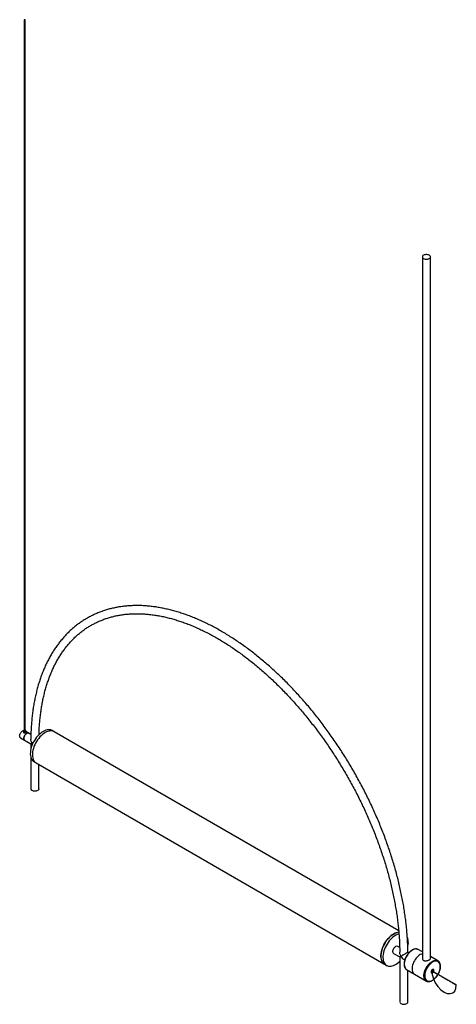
# Paper-space layout '_Isométrica' of a CAD drawing. Header units: millimetres. Extents: x -344 to 409, y -269 to 1427.
import ezdxf

# ---------------------------------------------------------------- set-up
doc = ezdxf.new("R2010")
doc.units = ezdxf.units.MM
doc.linetypes.add('CENTERX2', pattern=[20.32, 12.7, -2.54, 2.54, -2.54])

psp = doc.layouts.new('_Isométrica')

# ---------------------------------------------------------------- linework, layer by layer
at = {"color": 7, "linetype": 'Continuous', "lineweight": 25}
for p, q in [((-336.9, 1426.9), (-336.9, 202.1)), ((-334.9, 202.1), (-334.9, 1426.9)), ((350.1, 1018.7), (350.1, -190.3)), ((364.1, -190.3), (364.1, 1018.7)), ((-342.9, 189.9), (-325.2, 179.7)), ((-337.9, 202.1), (-337.9, 199.5)), ((-333.9, 199.5), (-333.9, 202.1)), ((-325, 195.7), (-333.9, 200.8)), ((-285, 200.3), (-288.6, 202.4)), ((309.3, -142.9), (-285.1, 200.2)), ((-323.1, 180.8), (-325.2, 179.7)), ((-325.2, 179.7), (-325.2, 170)), ((-325.2, 156.6), (-325.2, 102)), ((-319.6, 148.7), (-316, 146.6)), ((-316, 146.7), (283.8, -199.5)), ((-311.2, 102), (-311.2, 144)), ((311, -171.5), (307.6, -169.5)), ((300.6, -181.6), (311.2, -187.7)), ((313.2, -186.5), (311.2, -187.7)), ((326.8, -180.6), (325.2, -179.6)), ((343, -174.9), (342.6, -174.7)), ((350.1, -179), (343, -174.9)), ((285, -200.3), (288.6, -202.4)), ((311.2, -187.7), (311.2, -265.3)), ((318.2, -191.8), (319.8, -192.7)), ((377, -194.5), (364.1, -187.1)), ((323, -209.6), (357, -229.2)), ((325.2, -265.3), (325.2, -210.8)), ((357, -229.2), (356.7, -229))]:
    psp.add_line(p, q, dxfattribs=at)
at = {"color": 7, "linetype": 'CENTERX2'}
psp.add_line((366.3, -211.4), (408.7, -235.9), dxfattribs=at)
at = {"color": 7, "linetype": 'Continuous'}
psp.add_line((408.7, -235.9), (366.3, -211.4), dxfattribs=at)
at = {"color": 7, "linetype": 'Continuous', "lineweight": 25, "flags": 128}
for points in [[(-336.6, 1426.5), (-336.3, 1426.3), (-335.9, 1426.3), (-335.5, 1426.3), (-335.2, 1426.5), (-335, 1426.7), (-334.9, 1426.9), (-335, 1427.1), (-335.2, 1427.3), (-335.5, 1427.4), (-335.9, 1427.5), (-336.3, 1427.4), (-336.6, 1427.3), (-336.8, 1427.1), (-336.9, 1426.9), (-336.8, 1426.7), (-336.6, 1426.5)], [(352.1, 1015.8), (353.4, 1015.2), (354.8, 1014.9), (356.3, 1014.7), (357.9, 1014.7), (359.4, 1014.9), (360.8, 1015.2), (362, 1015.8), (363, 1016.5), (363.7, 1017.3), (364, 1018.2), (364, 1019.1), (363.7, 1020), (363, 1020.8), (362, 1021.5), (360.8, 1022.1), (359.4, 1022.5), (357.9, 1022.7), (356.3, 1022.7), (354.8, 1022.5), (353.4, 1022.1), (352.1, 1021.5), (351.2, 1020.8), (350.5, 1020), (350.1, 1019.1), (350.1, 1018.2), (350.5, 1017.3), (351.2, 1016.5), (352.1, 1015.8)], [(-288.6, 202.4), (-289.2, 202.7), (-291, 203.4), (-292.9, 203.8), (-295, 203.8), (-297.2, 203.5), (-299.4, 202.9), (-301.7, 202), (-304.1, 200.8)], [(-342.9, 189.9), (-343.3, 190.1), (-343.9, 190.9), (-344.2, 191.9), (-344.4, 193.1), (-344.2, 194.4), (-343.9, 195.8), (-343.3, 197.3), (-342.5, 198.6), (-341.6, 199.8), (-340.5, 200.9), (-339.4, 201.7), (-338.3, 202.1), (-337.8, 202.3)], [(-336.9, 203.1), (-337.3, 202.9), (-337.7, 202.5), (-337.9, 202.1), (-337.7, 201.6), (-337.3, 201.2)], [(-337.3, 201.2), (-336.6, 201), (-335.9, 200.9), (-335.1, 201), (-334.5, 201.2), (-334, 201.6), (-333.9, 202.1), (-334, 202.5), (-334.5, 202.9), (-334.9, 203.1)], [(-335.8, 185.8), (-336.2, 186.1), (-336.8, 186.8), (-337.2, 187.8), (-337.3, 189), (-337.2, 190.3), (-336.8, 191.8), (-336.2, 193.2), (-335.4, 194.5), (-334.5, 195.8), (-333.4, 196.8), (-332.3, 197.6), (-331.2, 198.1), (-330.2, 198.2), (-329.3, 198.1), (-328.8, 197.9)], [(-332.3, 197.6), (-333.4, 196.8), (-334.5, 195.8), (-335.4, 194.5), (-336.2, 193.2), (-336.8, 191.8), (-337.2, 190.3), (-337.3, 189), (-337.2, 187.8), (-336.8, 186.8), (-336.2, 186.1), (-335.8, 185.8)], [(-336.9, 202.1), (-336.8, 201.8), (-336.6, 201.7)], [(-336.6, 201.7), (-336.3, 201.5), (-335.9, 201.5), (-335.5, 201.5), (-335.2, 201.7), (-335, 201.8), (-334.9, 202.1)], [(-304.1, 200.8), (-306.4, 199.4), (-308.7, 197.6), (-310.9, 195.6), (-313.1, 193.3), (-315.2, 190.9), (-317.1, 188.3), (-318.9, 185.5), (-320.6, 182.7), (-322, 179.7), (-323.2, 176.7), (-324.3, 173.7), (-325, 170.7), (-325.6, 167.8), (-325.9, 164.9), (-326, 162.2), (-325.8, 159.6), (-325.3, 157.2), (-324.7, 155), (-323.8, 153.1), (-322.6, 151.4), (-321.3, 149.9), (-319.8, 148.8), (-319.6, 148.7)], [(-300.5, 198.8), (-302.9, 197.3), (-305.2, 195.6), (-307.4, 193.5), (-309.6, 191.3), (-311.6, 188.9), (-313.6, 186.3), (-315.4, 183.5), (-317, 180.6), (-318.5, 177.7), (-319.7, 174.7), (-320.7, 171.7), (-321.5, 168.7), (-322.1, 165.7), (-322.4, 162.9), (-322.4, 160.2), (-322.2, 157.6), (-321.8, 155.2), (-321.1, 153), (-320.2, 151), (-319.1, 149.3), (-317.8, 147.9), (-316.2, 146.8), (-314.6, 146)], [(-283.8, 199.5), (-284, 199.7), (-285.7, 200.7), (-287.4, 201.4), (-289.4, 201.7), (-291.5, 201.8), (-293.6, 201.5), (-295.9, 200.9), (-298.2, 200), (-300.5, 198.8)], [(-323.1, 180.8), (-322.2, 179.4), (-322.2, 179.3)], [(-311.2, 102), (-311.2, 101.6), (-311.6, 100.7), (-312.3, 99.9), (-313.2, 99.2), (-314.5, 98.6), (-315.9, 98.2), (-317.4, 98), (-319, 98), (-320.5, 98.2), (-321.9, 98.6), (-323.1, 99.2)], [(300.5, -148.2), (298.2, -149.7), (295.9, -151.4), (293.6, -153.4), (291.5, -155.7), (289.4, -158.1), (287.4, -160.7), (285.7, -163.5), (284, -166.3), (282.6, -169.3), (281.3, -172.3), (280.3, -175.3), (279.5, -178.3), (279, -181.2), (278.7, -184.1), (278.6, -186.8), (278.8, -189.4), (279.2, -191.8), (279.9, -194), (280.8, -195.9), (281.9, -197.6), (283.3, -199.1), (284.8, -200.2), (285, -200.3)], [(284.1, -199.6), (283.9, -199.4), (282.4, -198.1), (281.2, -196.4), (280.2, -194.5), (279.5, -192.4), (279, -190), (278.7, -187.4), (278.7, -184.7), (279, -181.8), (279.5, -178.9), (280.2, -175.9), (281.2, -172.8), (282.4, -169.8), (283.9, -166.8), (285.5, -163.8), (287.3, -161), (289.3, -158.4), (291.3, -155.9), (293.5, -153.6), (295.8, -151.6), (298.2, -149.8), (300.5, -148.3), (302.9, -147), (305.2, -146.1), (305.9, -145.9)], [(304.1, -150.2), (301.7, -151.7), (299.4, -153.5), (297.2, -155.5), (295, -157.7), (292.9, -160.1), (291, -162.8), (289.2, -165.5), (287.6, -168.4), (286.1, -171.3), (284.9, -174.3), (283.9, -177.3), (283.1, -180.3), (282.5, -183.3), (282.2, -186.1), (282.1, -188.9), (282.3, -191.4), (282.8, -193.8), (283.4, -196), (284.3, -198), (285.5, -199.7), (286.8, -201.1), (288.4, -202.3), (290.1, -203.1), (291.9, -203.6), (293.9, -203.8), (296.1, -203.7), (298.3, -203.3), (300.6, -202.5), (302.9, -201.5), (305.2, -200.1), (307.5, -198.5), (309.8, -196.6), (311.2, -195.3)], [(325.1, -170.7), (325.3, -169.2), (325.8, -166.3), (326, -163.6), (325.9, -160.9), (325.6, -158.4), (325, -156.1), (324.3, -154), (324.2, -154)], [(300.6, -181.6), (300.2, -181.3), (299.6, -180.6), (299.2, -179.6), (299.1, -178.4), (299.2, -177), (299.6, -175.6), (300.2, -174.2), (301, -172.8), (301.9, -171.6), (303, -170.6), (304.1, -169.8)], [(346.5, -183.7), (344.6, -184.9), (342.7, -186.4), (341, -188.2), (339.3, -190.1), (337.7, -192.3), (336.3, -194.5), (335.1, -196.9), (334.1, -199.3), (333.3, -201.8), (332.7, -204.2), (332.4, -206.5), (332.3, -208.7), (332.5, -210.8), (333, -212.7), (333.7, -214.3), (334.6, -215.7), (335.7, -216.8), (336.5, -217.3)], [(346.5, -183.7), (344.6, -184.9), (342.7, -186.4), (341, -188.2), (339.3, -190.1), (337.7, -192.3), (336.3, -194.5), (335.1, -196.9), (334.1, -199.3), (333.3, -201.8), (332.7, -204.2), (332.4, -206.5), (332.3, -208.7), (332.5, -210.8), (333, -212.7), (333.7, -214.3), (334.6, -215.7), (335.7, -216.8), (336.5, -217.3)], [(350.1, -182.1), (348.4, -182.7), (346.5, -183.7)], [(350.1, -182.1), (348.4, -182.7), (346.5, -183.7)], [(367.7, -196.8), (365.9, -198), (364.1, -199.4), (362.3, -201.1), (360.7, -203), (359.2, -205.1), (357.9, -207.3), (356.7, -209.7), (355.8, -212), (355, -214.4), (354.5, -216.7), (354.3, -218.9), (354.3, -221.1), (354.5, -223), (355, -224.8), (355.8, -226.3), (356.7, -227.5), (357.9, -228.5), (359.2, -229.2), (360.7, -229.6), (362.3, -229.6), (364.1, -229.3), (365.9, -228.7), (367.7, -227.8), (369.5, -226.6), (371.3, -225.1), (373, -223.4), (374.7, -221.5), (376.2, -219.4), (377.5, -217.2), (378.7, -214.9), (379.6, -212.5), (380.4, -210.2), (380.8, -207.8), (381.1, -205.6), (381.1, -203.5), (380.8, -201.5), (380.4, -199.8), (379.6, -198.2), (378.7, -197), (377.5, -196), (376.2, -195.3), (374.7, -195), (373, -194.9), (371.3, -195.2), (369.5, -195.8), (367.7, -196.8)], [(370.2, -210.8), (370.1, -210), (369.7, -209.3), (369.1, -209.1), (368.3, -209.1), (367.5, -209.5), (366.7, -210.2), (366, -211.1), (365.5, -212.2), (365.2, -213.2), (365.2, -214.2), (365.5, -214.9), (366, -215.4), (366.7, -215.5), (367.5, -215.3), (368.3, -214.7), (369.1, -213.9), (369.7, -212.9), (370.1, -211.8), (370.2, -210.8)], [(365.3, -213), (365.4, -213.1), (365.8, -213.2), (366.4, -213), (366.9, -212.6), (367.3, -212), (367.6, -211.4), (367.7, -210.7)], [(367.7, -210.7), (367.6, -210.2), (367.3, -209.8), (367.1, -209.8)], [(313.2, -268.2), (314.5, -268.8), (315.9, -269.2), (317.4, -269.4), (319, -269.4), (320.5, -269.2), (321.9, -268.8), (323.1, -268.2), (324.1, -267.5), (324.8, -266.7), (325.2, -265.8), (325.2, -265.3)]]:
    psp.add_lwpolyline(points, dxfattribs=at)
at = {"color": 8, "linetype": 'Continuous', "lineweight": 25, "flags": 128}
for points in [[(333, -175.9), (331.2, -177.2), (329.3, -178.7), (327.5, -180.4), (325.8, -182.4), (324.3, -184.5), (322.9, -186.8), (321.7, -189.1), (320.6, -191.6), (319.9, -194), (319.3, -196.4), (319, -198.8), (318.9, -201), (319.1, -203), (319.5, -204.9), (320.2, -206.5), (321.1, -207.9), (322.2, -209), (323, -209.6)], [(342.6, -174.7), (341.8, -174.4), (340.3, -174.1), (338.6, -174), (336.8, -174.4), (334.9, -175), (333, -175.9)], [(356.7, -229), (356.2, -228.6), (355.1, -227.5), (354.2, -226.1), (353.5, -224.5), (353, -222.6), (352.9, -220.6), (352.9, -218.3), (353.2, -216), (353.8, -213.6), (354.6, -211.2), (355.6, -208.7), (356.8, -206.4), (358.2, -204.1), (359.8, -202), (361.5, -200), (363.3, -198.3), (365.1, -196.8), (367, -195.5)], [(367, -195.5), (368.9, -194.6), (370.7, -194), (372.5, -193.6), (374.2, -193.6), (375.8, -194), (377, -194.5)]]:
    psp.add_lwpolyline(points, dxfattribs=at)
at = {"color": 7, "linetype": 'Continuous', "flags": 128}
psp.add_lwpolyline([(366.3, -211.4), (367, -218.2), (369.1, -225.3), (372.5, -232.4), (376.9, -238.8), (382, -244.2), (387.5, -248.2), (393, -250.5), (398.1, -251), (402.5, -249.7), (405.9, -246.5), (408, -241.9), (408.7, -235.9)], dxfattribs=at)
at = {"color": 7, "linetype": 'Continuous', "lineweight": 25}
for centre, radius, start, end in [((-330.3, 194.8), 3.44, 64.9178, 126.3926), ((-321.8, 102.3), 3.44, 184.9193, 246.4008), ((311.3, -165.8), 20.7, 94.8892, 121.4783), ((315.9, -170.3), 23.3, 105.4186, 120.6298), ((306.1, -172.6), 3.44, 64.9178, 126.3926), ((325.4, -180), 13.9, 208.3893, 238.5117), ((314.6, -265.1), 3.44, 184.9193, 246.4008)]:
    psp.add_arc(centre, radius, start, end, dxfattribs=at)
for points, knots in [([(325.2, -179.7), (325.1, -178.3), (325.1, -173.7), (324.9, -165.6), (324.3, -155.4), (323.6, -145.2), (322.6, -134.8), (321.4, -124.4), (320, -113.8), (318.4, -103.2), (316.5, -92.5), (314.4, -81.8), (312.1, -71), (309.6, -60.1), (306.9, -49.3), (304, -38.3), (300.8, -27.4), (297.5, -16.4), (293.9, -5.4), (290.1, 5.5), (286.2, 16.5), (282, 27.5), (277.7, 38.4), (273.1, 49.3), (268.4, 60.2), (263.5, 71.1), (258.4, 81.8), (253.1, 92.6), (247.6, 103.3), (242, 113.9), (236.2, 124.4), (230.3, 134.8), (224.2, 145.2), (217.9, 155.4), (211.5, 165.5), (205, 175.6), (198.3, 185.5), (191.4, 195.2), (184.5, 204.9), (177.4, 214.4), (170.2, 223.7), (162.8, 232.9), (155.4, 242), (147.8, 250.8), (140.2, 259.5), (132.4, 268.1), (124.6, 276.4), (116.7, 284.6), (108.7, 292.5), (100.6, 300.3), (92.4, 307.8), (84.2, 315.1), (75.9, 322.2), (67.6, 329.1), (59.2, 335.8), (50.8, 342.2), (42.3, 348.4), (33.8, 354.4), (25.3, 360.1), (16.8, 365.6), (8.2, 370.8), (-0.3, 375.7), (-8.9, 380.4), (-17.5, 384.9), (-26, 389), (-34.5, 392.9), (-43, 396.5), (-51.5, 399.9), (-60, 402.9), (-68.4, 405.7), (-76.8, 408.2), (-85.1, 410.4), (-93.3, 412.4), (-101.5, 414), (-109.7, 415.4), (-117.7, 416.4), (-125.7, 417.2), (-133.6, 417.7), (-141.3, 417.8), (-149, 417.7), (-156.6, 417.3), (-164.1, 416.6), (-171.5, 415.7), (-178.7, 414.4), (-185.8, 412.8), (-192.8, 411), (-199.6, 408.8), (-206.3, 406.4), (-212.9, 403.7), (-219.3, 400.7), (-225.6, 397.5), (-231.7, 394), (-237.6, 390.2), (-243.4, 386.1), (-249, 381.8), (-254.4, 377.2), (-259.7, 372.3), (-264.7, 367.2), (-269.6, 361.8), (-274.3, 356.2), (-278.8, 350.3), (-283.2, 344.2), (-287.3, 337.8), (-291.2, 331.3), (-294.9, 324.4), (-298.5, 317.4), (-301.8, 310.1), (-304.9, 302.6), (-307.8, 294.9), (-310.4, 287), (-312.9, 278.9), (-315.1, 270.6), (-317.2, 262.1), (-318.9, 253.4), (-320.5, 244.6), (-321.9, 235.6), (-323, 226.4), (-323.9, 217.1), (-324.6, 207.6), (-325, 198), (-325.2, 191.3), (-325.2, 187.9), (-325.2, 187.7)], [0, 0, 0, 0, 0.003473, 0.011946, 0.020418, 0.02889, 0.037361, 0.045831, 0.054301, 0.06277, 0.071237, 0.079704, 0.08817, 0.096635, 0.1051, 0.113563, 0.122026, 0.130488, 0.13895, 0.14741, 0.155871, 0.16433, 0.172789, 0.181248, 0.189706, 0.198164, 0.206621, 0.215078, 0.223535, 0.231992, 0.240449, 0.248906, 0.257362, 0.265819, 0.274276, 0.282733, 0.29119, 0.299647, 0.308105, 0.316563, 0.325021, 0.33348, 0.34194, 0.3504, 0.35886, 0.367321, 0.375783, 0.384246, 0.392709, 0.401174, 0.409639, 0.418105, 0.426572, 0.43504, 0.443509, 0.451978, 0.460449, 0.468921, 0.477393, 0.485867, 0.494341, 0.502816, 0.511292, 0.519768, 0.528244, 0.53672, 0.545195, 0.553671, 0.562145, 0.570617, 0.579088, 0.587556, 0.596021, 0.604482, 0.612938, 0.62139, 0.629836, 0.638275, 0.646706, 0.65513, 0.663545, 0.671952, 0.680348, 0.688736, 0.697114, 0.705483, 0.713844, 0.722197, 0.730544, 0.738885, 0.747222, 0.755557, 0.763891, 0.772226, 0.780563, 0.788903, 0.797248, 0.8056, 0.813959, 0.822326, 0.830702, 0.839087, 0.847481, 0.855884, 0.864297, 0.872717, 0.881146, 0.889581, 0.898024, 0.906472, 0.914925, 0.923383, 0.931844, 0.940309, 0.948776, 0.957246, 0.965717, 0.974189, 0.982662, 0.991135, 0.999608, 1, 1, 1, 1]), ([(-311, 195.4), (-311, 196.3), (-310.9, 200.4), (-310.5, 207.5), (-309.9, 216.6), (-309, 225.6), (-307.9, 234.5), (-306.6, 243.1), (-305, 251.6), (-303.3, 259.9), (-301.3, 268.1), (-299.2, 276), (-296.8, 283.7), (-294.2, 291.3), (-291.4, 298.6), (-288.4, 305.7), (-285.2, 312.6), (-281.8, 319.3), (-278.2, 325.8), (-274.4, 332), (-270.5, 338), (-266.3, 343.7), (-261.9, 349.2), (-257.4, 354.5), (-252.7, 359.5), (-247.7, 364.3), (-242.7, 368.8), (-237.4, 373.1), (-232, 377.1), (-226.4, 380.8), (-220.6, 384.2), (-214.7, 387.4), (-208.6, 390.3), (-202.4, 392.9), (-196, 395.3), (-189.5, 397.3), (-182.8, 399.1), (-176.1, 400.6), (-169.2, 401.8), (-162.2, 402.8), (-155, 403.4), (-147.8, 403.8), (-140.5, 403.8), (-133, 403.6), (-125.5, 403.1), (-117.9, 402.3), (-110.2, 401.3), (-102.4, 399.9), (-94.5, 398.3), (-86.6, 396.4), (-78.6, 394.2), (-70.6, 391.7), (-62.5, 389), (-54.3, 386), (-46.2, 382.7), (-37.9, 379.1), (-29.7, 375.3), (-21.4, 371.2), (-13.1, 366.8), (-4.8, 362.2), (3.5, 357.3), (11.8, 352.2), (20.1, 346.8), (28.4, 341.2), (36.6, 335.3), (44.9, 329.2), (53.1, 322.8), (61.3, 316.2), (69.4, 309.4), (77.5, 302.4), (85.5, 295.2), (93.5, 287.7), (101.4, 280), (109.2, 272.2), (117, 264.1), (124.6, 255.9), (132.2, 247.4), (139.7, 238.8), (147.1, 230.1), (154.4, 221.1), (161.6, 212), (168.6, 202.8), (175.6, 193.4), (182.4, 183.8), (189.1, 174.1), (195.6, 164.3), (202, 154.4), (208.3, 144.4), (214.4, 134.3), (220.3, 124.1), (226.1, 113.7), (231.8, 103.3), (237.3, 92.9), (242.6, 82.3), (247.7, 71.7), (252.6, 61.1), (257.4, 50.4), (262, 39.7), (266.4, 28.9), (270.6, 18.2), (274.6, 7.4), (278.4, -3.4), (282, -14.2), (285.5, -25), (288.7, -35.7), (291.7, -46.5), (294.5, -57.2), (297, -67.8), (299.4, -78.4), (301.6, -89), (303.5, -99.5), (305.3, -109.9), (306.8, -120.2), (308.1, -130.5), (309.1, -140.6), (310, -150.7), (310.6, -160.6), (311, -170.3), (311.1, -176.6), (311.2, -179.7)], [0, 0, 0, 0, 0.002529, 0.011096, 0.019662, 0.028229, 0.036795, 0.045362, 0.05393, 0.062499, 0.07107, 0.079644, 0.08822, 0.0968, 0.105384, 0.113973, 0.122569, 0.131171, 0.139782, 0.148401, 0.157029, 0.165668, 0.174318, 0.182979, 0.191651, 0.200334, 0.209028, 0.217731, 0.226443, 0.235161, 0.243884, 0.25261, 0.261335, 0.270057, 0.278774, 0.287485, 0.296187, 0.304879, 0.313561, 0.322232, 0.330892, 0.339541, 0.348179, 0.356808, 0.365427, 0.374038, 0.382641, 0.391237, 0.399828, 0.408414, 0.416996, 0.425574, 0.43415, 0.442723, 0.451295, 0.459865, 0.468435, 0.477004, 0.485574, 0.494143, 0.502712, 0.511282, 0.519852, 0.528423, 0.536995, 0.545568, 0.554141, 0.562716, 0.571291, 0.579867, 0.588445, 0.597023, 0.605602, 0.614182, 0.622762, 0.631344, 0.639926, 0.648509, 0.657092, 0.665677, 0.674261, 0.682847, 0.691432, 0.700018, 0.708605, 0.717191, 0.725778, 0.734366, 0.742953, 0.75154, 0.760127, 0.768715, 0.777302, 0.785889, 0.794476, 0.803062, 0.811648, 0.820234, 0.828819, 0.837404, 0.845988, 0.854572, 0.863155, 0.871738, 0.880319, 0.8889, 0.89748, 0.906059, 0.914637, 0.923214, 0.93179, 0.940365, 0.94894, 0.957513, 0.966085, 0.974656, 0.983226, 0.991795, 1, 1, 1, 1]), ([(-337.8, 199.5), (-337.9, 199.4), (-337.9, 199.1), (-337.6, 198.8), (-337.2, 198.5), (-336.6, 198.3), (-335.9, 198.3), (-335.3, 198.4), (-334.7, 198.7), (-334.2, 198.9), (-333.9, 199.2), (-333.9, 199.4), (-333.9, 199.5)], [0, 0, 0, 0, 0.06574, 0.17468, 0.2808, 0.383509, 0.487552, 0.595506, 0.704021, 0.808968, 0.911831, 1, 1, 1, 1]), ([(-323.1, 180.8), (-323.2, 180.8), (-323.5, 181.5), (-324.2, 182.9), (-325, 185.2), (-325.1, 186.8), (-325.1, 187.7)], [0, 0, 0, 0, 0.0022603, 0.3049079, 0.6164187, 1, 1, 1, 1]), ([(-320.8, 182.2), (-321, 182.1), (-321.9, 181.5), (-322.7, 181.1), (-323.1, 180.8), (-323.1, 180.8)], [0, 0, 0, 0, 0.276469, 0.995787, 1, 1, 1, 1]), ([(313.2, -186.5), (313.2, -186.5), (312.9, -185.9), (312.2, -184.5), (311.4, -182.2), (311.3, -180.6), (311.2, -179.7)], [0, 0, 0, 0, 0.0022772, 0.3096948, 0.6261172, 1, 1, 1, 1]), ([(325.1, -179.7), (325.1, -179.7), (325.3, -179.6), (324.9, -179.8), (324, -180.3), (322.8, -181), (321.3, -181.9), (319.5, -182.9), (317.7, -184), (316.1, -184.9), (314.6, -185.8), (313.7, -186.3), (313.3, -186.5), (313.2, -186.5)], [0, 0, 0, 0, 0.023357, 0.145188, 0.242618, 0.340523, 0.428245, 0.51993, 0.660675, 0.756681, 0.855402, 0.999134, 1, 1, 1, 1]), ([(332.5, -175.9), (332.2, -176.1), (331.3, -176.6), (329.8, -177.7), (328.1, -179.3), (326.4, -181), (324.8, -182.9), (323.4, -185), (322.2, -187.2), (321, -189.4), (320.1, -191.7), (319.4, -194), (318.9, -196.3), (318.6, -198.5), (318.6, -200.7), (318.8, -202.7), (319.2, -204.5), (319.9, -206.2), (320.7, -207.6), (321.8, -208.7), (322.7, -209.4), (323.2, -209.7), (323.2, -209.7)], [0, 0, 0, 0, 0.028515, 0.08244, 0.136322, 0.190139, 0.243897, 0.297613, 0.351312, 0.405018, 0.45875, 0.512532, 0.566392, 0.620352, 0.674426, 0.728603, 0.782799, 0.83681, 0.890342, 0.943103, 0.99503, 1, 1, 1, 1]), ([(342.6, -174.7), (342.2, -174.5), (341.3, -174.2), (339.8, -173.9), (338.2, -173.9), (336.5, -174.2), (334.7, -174.8), (333.4, -175.4), (332.7, -175.8), (332.5, -175.9)], [0, 0, 0, 0, 0.1365012, 0.2992092, 0.4634112, 0.6299586, 0.7986673, 0.9609298, 1, 1, 1, 1]), ([(350.1, -190.3), (350.2, -190.8), (350.2, -191.8), (351.3, -193.2), (352.9, -194.2), (355, -194.6), (357.3, -194.4), (359.6, -193.8), (361.7, -192.9), (363.2, -192), (364, -191.1), (364, -190.5), (364, -190.3)], [0, 0, 0, 0, 0.088884, 0.198381, 0.302473, 0.402536, 0.50605, 0.615114, 0.723499, 0.82631, 0.927215, 1, 1, 1, 1]), ([(356.7, -229), (356.8, -229.1), (357.4, -229.4), (358.4, -229.9), (360, -230.2), (361.6, -230.2), (363.3, -230), (365.1, -229.4), (366.9, -228.6), (368.7, -227.5), (370.5, -226.2), (372.2, -224.6), (373.9, -222.8), (375.4, -220.9), (376.8, -218.8), (378.1, -216.6), (379.1, -214.4), (380, -212.1), (380.7, -209.8), (381.2, -207.5), (381.4, -205.3), (381.4, -203.2), (381.2, -201.2), (380.8, -199.4), (380.1, -197.7), (379.2, -196.3), (378.1, -195.3), (377.3, -194.8), (377, -194.6)], [0, 0, 0, 0, 0.009931, 0.048369, 0.086759, 0.125452, 0.164687, 0.204449, 0.24457, 0.284861, 0.32518, 0.365462, 0.405696, 0.445887, 0.486049, 0.526201, 0.56636, 0.606541, 0.646762, 0.687045, 0.727404, 0.767849, 0.808367, 0.848881, 0.88923, 0.929186, 0.968543, 1, 1, 1, 1])]:
    psp.add_open_spline(points, degree=3, knots=knots, dxfattribs=at)

doc.saveas('drawing.dxf')
